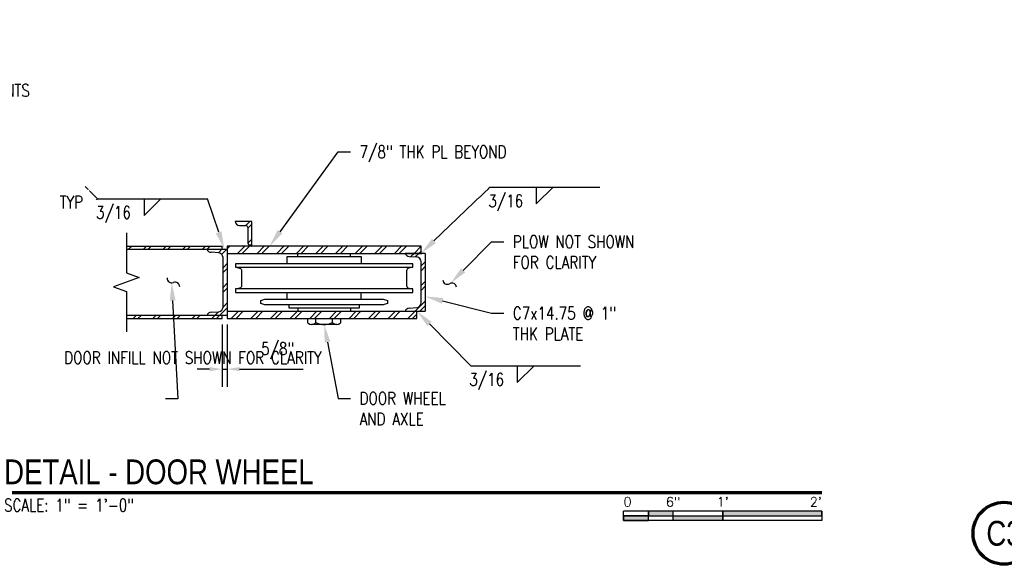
# Model space of a CAD drawing. Header units: inches. Extents: x -25 to 869, y 6 to 168.
# Tile 6 of 11: x 299 to 418, y 74 to 140. Entities that reach past the tile are written whole.
import ezdxf
from ezdxf import colors
from ezdxf.entities.mleader import LeaderData, LeaderLine
from ezdxf.enums import TextEntityAlignment as Align
from ezdxf.math import Vec2, Vec3

# ---------------------------------------------------------------- set-up
doc = ezdxf.new("R2010")
doc.units = ezdxf.units.IN
doc.header["$MEASUREMENT"] = 0
for name, color, linetype in [('A-ANNO-DIMS', 1, 'Continuous'), ('A-ANNO-NOTE', 2, 'Continuous'), ('A-DETL-THIN', 1, 'Continuous'), ('M-DETL-PATT', 1, 'Continuous'), ('S-ANNO-NOTE', 2, 'Continuous'), ('S-ANNO-SYMB', 2, 'Continuous')]:
    doc.layers.add(name, color=color, linetype=linetype)
doc.styles.add('Annotative', font='romans.shx', dxfattribs={"width": 0.8, "height": 0.125})
doc.styles.add('Arial', font='romans.shx', dxfattribs={"width": 0.8})
doc.styles.add('TITLES', font='swiss.ttf', dxfattribs={"width": 0.8, "height": 0.25})
doc.dimstyles.new('Annotative', dxfattribs={"dimscale": 0, "dimtxt": 0.125, "dimasz": 0.125, "dimexe": 0.18, "dimexo": 0.0625, "dimgap": 0.09, "dimtad": 1, "dimdec": 3, "dimzin": 3, "dimdsep": 46, "dimlunit": 4, "dimtxsty": 'Annotative', "dimcen": 0.09, "dimclrt": 2, "dimazin": 2, "dimtfac": 1, "dimtdec": 3, "dimtmove": 0, "dimatfit": 0, "dimfxl": 1, "dimtfill": 1, "dimfrac": 2, "dimtolj": 1, "dimtzin": 0, "dimarcsym": 0})
pattern_1 = [(45, (248.7323, 9.58), (-1.18794, 1.18794), []), (45, (248.7323, 11.38), (-1.18794, 1.18794), [])]

# ---------------------------------------------------------------- blocks, each defined once
blk = doc.blocks.new('HDR-Si_Weld-Symbol - Bottom-1969900-DETAIL - DOOR WHEEL Copy 1')
at = {"layer": 'A-ANNO-NOTE'}
for p, q in [((-0.4375, 0), (-0.5625, 0.125)), ((-0.4375, 0), (-0.5625, -0.125)), ((-0.4375, 0), (0.6709, 0)), ((0.0313, -0.1691), (0.2004, 0)), ((0.0313, 0), (0.0313, -0.1691))]:
    blk.add_line(p, q, dxfattribs=at)
blk = doc.blocks.new('HDR-Si_Weld-Symbol - Bottom-1969912-DETAIL - DOOR WHEEL Copy 1')
at = {"layer": 'A-ANNO-NOTE'}
for p, q in [((-0.4375, 0), (0.6709, 0)), ((0.0313, -0.1691), (0.2004, 0)), ((0.0313, 0), (0.0313, -0.1691))]:
    blk.add_line(p, q, dxfattribs=at)
blk = doc.blocks.new('*D15')
at = {"layer": 'A-ANNO-DIMS', "color": 0, "lineweight": -2, "transparency": 16777216}
for p, q in [((323.04, 103.27), (323.04, 95.72)), ((323.66, 103.27), (323.66, 95.72)), ((321.54, 97.88), (320.04, 97.88)), ((323.04, 97.88), (323.66, 97.88)), ((325.16, 97.88), (332.88, 97.88))]:
    blk.add_line(p, q, dxfattribs=at)
at = {"layer": 'A-ANNO-DIMS', "color": 0, "transparency": 16777216}
for points in [[(321.54, 98.13), (321.54, 97.63), (323.04, 97.88)], [(325.16, 98.13), (325.16, 97.63), (323.66, 97.88)]]:
    blk.add_solid(points, dxfattribs=at)
at = {"layer": 'Defpoints', "color": 0, "transparency": 16777216}
for p in [(323.04, 104.02), (323.66, 104.02), (323.66, 97.88)]:
    blk.add_point(p, dxfattribs=at)
at = {"layer": 'A-ANNO-DIMS', "color": 2, "lineweight": -3, "transparency": 16777216, "insert": (329.77, 100.1), "char_height": 1.5, "width": 6.1639, "attachment_point": 5, "style": 'Annotative', "bg_fill": 3, "box_fill_scale": 1.25, "bg_fill_color": 256, "bg_fill_true_color": 13158600, "bg_fill_transparency": 0}
blk.add_mtext('\\A1;5/8"', dxfattribs=at)
blk = doc.blocks.new('*U14')
for points in [[(-1.75, -0.2344), (-1.5, -0.2344), (-1.5, -0.1875), (-1.75, -0.1875)], [(-1, -0.2344), (0, -0.2344), (0, -0.1875), (-1, -0.1875)], [(-2, -0.2812), (-1.75, -0.2812), (-1.75, -0.2344), (-2, -0.2344)], [(-1.5, -0.2344), (-1, -0.2344), (-1, -0.2812), (-1.5, -0.2812)]]:
    blk.add_hatch(color=256).paths.add_polyline_path(points)
for p, q in [((0, -0.1875), (-2, -0.1875)), ((-2, -0.2812), (-2, -0.1875)), ((-1.75, -0.2812), (-1.75, -0.1875)), ((-1.5, -0.2812), (-1.5, -0.1875)), ((-1, -0.2812), (-1, -0.1885)), ((0, -0.1875), (0, -0.2812)), ((-2, -0.2344), (0, -0.2344)), ((0, -0.2812), (-2, -0.2812))]:
    blk.add_line(p, q)
at = {"flags": 128}
for points in [[(-1.75, -0.2344), (-1.5, -0.2344), (-1.5, -0.1875), (-1.75, -0.1875), (-1.75, -0.2344)], [(-1, -0.2344), (0, -0.2344), (0, -0.1875), (-1, -0.1875), (-1, -0.2344)], [(-2, -0.2812), (-1.75, -0.2812), (-1.75, -0.2344), (-2, -0.2344), (-2, -0.2812)], [(-1.5, -0.2344), (-1, -0.2344), (-1, -0.2812), (-1.5, -0.2812), (-1.5, -0.2344)]]:
    blk.add_lwpolyline(points, close=True, dxfattribs=at)
at = {"style": 'Arial'}
blk.add_text('0', height=0.0937, dxfattribs=at).set_placement((-2, -0.0937), align=Align.MIDDLE_LEFT)
for s, p in [('6"', (-1.5, -0.0937)), ("1'", (-1, -0.0937))]:
    blk.add_text(s, height=0.09375, dxfattribs=at).set_placement(p, align=Align.MIDDLE_CENTER)
blk.add_text("2'", height=0.09375, dxfattribs=at).set_placement((0, -0.0937), align=Align.MIDDLE_RIGHT)
blk = doc.blocks.new('*U9')
at = {"linetype": 'Continuous', "lineweight": 70}
blk.add_line((1.125, 0.625), (9.625, 0.625), dxfattribs=at)
at = {"lineweight": 70}
blk.add_circle((0.8125, 0.625), 0.3125, dxfattribs=at)
at = {"style": 'Arial'}
blk.add_attdef('DRAWING_AREA_TITLE', text='', height=0.1875, dxfattribs=at).set_placement((1.3743, 0.6339), align=Align.BOTTOM_LEFT)
blk.add_attdef('X#', text='', height=0.1875, dxfattribs=at).set_placement((0.8125, 0.625), align=Align.MIDDLE_CENTER)
blk.add_attdef('SCALE:', text='', height=0.0938, dxfattribs=at).set_placement((1.3743, 0.5606), align=Align.TOP_LEFT)
blk = doc.blocks.new('*U8')
at = {"lineweight": 70}
blk.add_circle((0.8125, 0.625), 0.3125, dxfattribs=at)
at = {"style": 'Arial'}
blk.add_attdef('DRAWING_AREA_TITLE', text='', height=0.1875, dxfattribs=at).set_placement((1.3743, 0.6339), align=Align.BOTTOM_LEFT)
blk.add_attdef('X#', text='', height=0.1875, dxfattribs=at).set_placement((0.8125, 0.625), align=Align.MIDDLE_CENTER)
blk.add_attdef('SCALE:', text='', height=0.0938, dxfattribs=at).set_placement((1.3743, 0.5606), align=Align.TOP_LEFT)

msp = doc.modelspace()

# ---------------------------------------------------------------- hatches: boundary and pattern name
at = {"layer": 'M-DETL-PATT', "lineweight": -3}
h = msp.add_hatch(dxfattribs=at)
h.set_pattern_fill('FP_2', color=8, style=0, pattern_type=2)
h.set_pattern_definition(pattern_1)
h.paths.add_polyline_path([(326.6429, 112.7628), (326.6429, 115.7628), (324.6429, 115.7628), (324.6599, 115.6334), (324.7099, 115.5128), (324.7893, 115.4092), (324.8929, 115.3298), (325.0135, 115.2798), (325.1429, 115.2628), (325.8929, 115.2628), (325.9576, 115.2543), (326.0179, 115.2293), (326.0697, 115.1896), (326.1094, 115.1378), (326.1344, 115.0775), (326.1429, 115.0128), (326.1429, 113.2628), (326.1599, 113.1334), (326.2099, 113.0128), (326.2893, 112.9092), (326.3929, 112.8298), (326.5135, 112.7798)])
h = msp.add_hatch(dxfattribs=at)
h.set_pattern_fill('FP_2', color=8, style=0, pattern_type=2)
h.set_pattern_definition(pattern_1)
h.paths.add_polyline_path([(311.4541, 112.3897), (323.0382, 112.3897), (323.0382, 112.7628), (311.4541, 112.7628)])
h = msp.add_hatch(dxfattribs=at)
h.set_pattern_fill('FP_2', color=8, style=0, pattern_type=2)
h.set_pattern_definition(pattern_1)
h.paths.add_polyline_path([(323.0382, 104.3897), (323.6613, 104.3897), (323.6613, 112.3897), (321.2238, 112.3897), (321.2791, 112.2686), (321.3627, 112.1649), (321.4692, 112.0851), (321.5921, 112.0339), (321.7238, 112.0147), (322.6613, 111.9522), (322.8267, 111.8916), (322.9478, 111.8111), (323.0548, 111.6908), (323.1276, 111.5471), (323.1613, 111.3897), (323.1613, 105.3897), (323.1276, 105.2323), (323.0548, 105.0886), (322.9478, 104.9683), (322.8137, 104.8792), (322.6613, 104.8272), (321.7238, 104.7647), (321.5921, 104.7455), (321.4692, 104.6943), (321.3627, 104.6145), (321.2791, 104.5108), (321.2238, 104.3897)])
h = msp.add_hatch(dxfattribs=at)
h.set_pattern_fill('FP_2', color=8, style=0, pattern_type=2)
h.set_pattern_definition(pattern_1)
h.paths.add_polyline_path([(347.1429, 111.8916), (347.1429, 112.7628), (323.6613, 112.7628), (323.6613, 111.8916)])
h = msp.add_hatch(dxfattribs=at)
h.set_pattern_fill('FP_2', color=8, style=0, pattern_type=2)
h.set_pattern_definition(pattern_1)
h.paths.add_polyline_path([(345.2054, 104.8878), (347.6429, 104.8878), (347.6429, 111.8865), (345.2054, 111.8865), (345.2607, 111.7654), (345.3442, 111.6617), (345.4507, 111.5819), (345.5736, 111.5307), (345.7054, 111.5115), (346.6429, 111.449), (346.7953, 111.397), (346.9294, 111.3079), (347.0364, 111.1876), (347.1091, 111.044), (347.1429, 110.8865), (347.1429, 105.8878), (347.1091, 105.7303), (347.0364, 105.5867), (346.9294, 105.4664), (346.7953, 105.3773), (346.6429, 105.3253), (345.7054, 105.2628), (345.5736, 105.2436), (345.4507, 105.1924), (345.3442, 105.1126), (345.2607, 105.0089)])
h = msp.add_hatch(dxfattribs=at)
h.set_pattern_fill('FP_2', color=8, style=0, pattern_type=2)
h.set_pattern_definition(pattern_1)
h.paths.add_polyline_path([(323.0382, 104.0166), (323.0382, 104.3897), (311.4541, 104.3897), (311.4541, 104.0166)])
h = msp.add_hatch(dxfattribs=at)
h.set_pattern_fill('FP_2', color=8, style=0, pattern_type=2)
h.set_pattern_definition(pattern_1)
h.paths.add_polyline_path([(346.6429, 104.0166), (346.6429, 104.8878), (323.6613, 104.8878), (323.6613, 104.0166)])

# ---------------------------------------------------------------- linework, layer by layer
at = {"layer": 'A-DETL-THIN', "lineweight": -3}
for p, q in [((326.6429, 115.7628), (324.6429, 115.7628)), ((326.6429, 112.7628), (326.6429, 115.7628)), ((325.1429, 115.2628), (325.8929, 115.2628)), ((326.1429, 115.0128), (326.1429, 113.2628)), ((311.4541, 114.3883), (311.4541, 109.5147)), ((311.4541, 112.7628), (323.0382, 112.7628)), ((311.4541, 112.3897), (323.6613, 112.3897)), ((323.0382, 112.3897), (323.0382, 112.7628)), ((323.6613, 112.7628), (323.6613, 104.0166)), ((347.1429, 112.7628), (323.6613, 112.7628)), ((347.1429, 111.8916), (347.1429, 112.7628)), ((322.6613, 111.9522), (321.7238, 112.0147)), ((323.1613, 105.3897), (323.1613, 111.3897)), ((323.6613, 111.8916), (347.2378, 111.8916)), ((330.9091, 110.6413), (330.9091, 111.5155)), ((330.9091, 111.5155), (339.9053, 111.5155)), ((332.2204, 111.5155), (332.2204, 111.8916)), ((338.594, 111.5155), (338.594, 111.8916)), ((339.9053, 111.5155), (339.9053, 110.6413)), ((347.6429, 111.8865), (345.2054, 111.8865)), ((345.7054, 111.5115), (346.6429, 111.449)), ((347.1429, 105.8878), (347.1429, 110.8865)), ((347.6429, 111.8865), (347.6429, 104.8878)), ((324.6575, 110.6413), (324.6575, 110.2042)), ((346.1467, 110.6413), (324.6575, 110.6413)), ((324.6575, 110.2042), (346.1467, 110.2042)), ((324.6575, 110.2042), (325.0438, 110.133)), ((325.0438, 110.133), (325.1556, 110.1127)), ((325.1556, 110.1127), (325.2572, 110.0619)), ((325.2572, 110.0619), (325.3386, 109.9805)), ((325.3386, 109.9805), (325.3894, 109.8789)), ((325.3894, 109.8789), (325.4097, 109.7671)), ((325.4097, 109.7671), (325.4097, 108.0085)), ((345.4148, 109.8789), (345.3945, 109.7671)), ((345.3945, 109.7671), (345.3945, 108.0085)), ((345.4656, 109.9805), (345.4148, 109.8789)), ((345.5469, 110.0619), (345.4656, 109.9805)), ((345.6486, 110.1127), (345.5469, 110.0619)), ((345.7604, 110.133), (345.6486, 110.1127)), ((346.1467, 110.2042), (345.7604, 110.133)), ((346.1467, 110.2042), (346.1467, 110.6413)), ((312.9995, 108.9522), (309.9086, 107.8272)), ((311.4541, 109.5147), (312.9995, 108.9522)), ((309.9086, 107.8272), (311.4541, 107.2647)), ((325.0438, 107.6426), (324.6575, 107.5816)), ((324.6575, 107.5816), (324.6575, 107.1445)), ((346.1467, 107.5816), (324.6575, 107.5816)), ((325.1556, 107.6629), (325.0438, 107.6426)), ((325.2572, 107.7137), (325.1556, 107.6629)), ((325.3386, 107.795), (325.2572, 107.7137)), ((325.3894, 107.8967), (325.3386, 107.795)), ((325.4097, 108.0085), (325.3894, 107.8967)), ((345.3945, 108.0085), (345.4148, 107.8967)), ((345.4148, 107.8967), (345.4656, 107.795)), ((345.4656, 107.795), (345.5469, 107.7137)), ((345.5469, 107.7137), (345.6486, 107.6629)), ((345.6486, 107.6629), (345.7604, 107.6426)), ((345.7604, 107.6426), (346.1467, 107.5816)), ((346.1467, 107.1445), (346.1467, 107.5816)), ((311.4541, 107.2647), (311.4541, 102.3911)), ((324.6575, 107.1445), (346.1467, 107.1445)), ((327.7375, 106.1991), (328.2356, 106.3617)), ((327.7375, 105.8332), (327.7375, 106.1991)), ((328.2356, 106.3617), (342.5686, 106.3617)), ((330.9091, 106.3617), (330.9091, 107.1445)), ((339.9053, 106.3617), (339.9053, 107.1445)), ((342.5686, 106.3617), (343.0666, 106.1991)), ((343.0666, 106.1991), (343.0666, 105.8332)), ((328.2356, 105.6705), (327.7375, 105.8332)), ((342.5686, 105.6705), (328.2356, 105.6705)), ((331.153, 105.2639), (331.153, 105.6705)), ((339.6511, 105.2639), (331.153, 105.2639)), ((332.2204, 105.2639), (332.2204, 104.8878)), ((338.594, 105.2639), (338.594, 104.8878)), ((339.6511, 105.6705), (339.6511, 105.2639)), ((343.0666, 105.8332), (342.5686, 105.6705)), ((345.7054, 105.2628), (346.6429, 105.3253)), ((323.6613, 104.3897), (311.4541, 104.3897)), ((311.4541, 104.0166), (323.0382, 104.0166)), ((321.7238, 104.7647), (322.6613, 104.8272)), ((323.0382, 104.0166), (323.0382, 104.3897)), ((323.6613, 104.8878), (347.6429, 104.8878)), ((323.6613, 104.0166), (346.6429, 104.0166)), ((333.3792, 104.0166), (333.3792, 103.5388)), ((334.3957, 103.534), (334.3957, 104.0166)), ((336.4186, 103.5388), (336.4186, 104.0166)), ((337.425, 103.5388), (337.425, 104.0166)), ((346.6429, 104.0166), (346.6429, 104.8878)), ((333.3894, 103.5388), (333.4707, 103.4372)), ((336.9269, 103.2644), (333.8875, 103.2644)), ((334.3043, 103.4372), (334.3856, 103.5388)), ((334.3856, 103.5388), (334.599, 103.4372)), ((336.2051, 103.4372), (336.4186, 103.5388)), ((336.4288, 103.5388), (336.5101, 103.4372)), ((337.3436, 103.4372), (337.425, 103.5388))]:
    msp.add_line(p, q, dxfattribs=at)
for centre, radius, start, end in [((325.1429, 115.7628), 0.5, 180, 270), ((325.8929, 115.0128), 0.25, 0, 90), ((326.6429, 113.2628), 0.5, 180, 270), ((321.7347, 112.55), 0.5354, 197.421545, 268.83866), ((322.537, 111.3382), 0.6265, 4.716213, 78.550866), ((345.7162, 112.0468), 0.5354, 197.421545, 268.83866), ((346.5185, 110.835), 0.6265, 4.716213, 78.550866), ((316.942, 108.8938), 0.5596, 178.20834, 291.495816), ((350.3243, 108.7094), 0.5596, 185.751492, 299.038969), ((317.3521, 107.8524), 0.5596, 358.20834, 111.495816), ((350.8676, 107.7309), 0.5596, 5.751492, 119.038969), ((322.537, 105.4412), 0.6265, 281.449134, 355.283787), ((345.7162, 104.7275), 0.5354, 91.16134, 162.578455), ((346.5185, 105.9393), 0.6265, 281.449134, 355.283787), ((321.7347, 104.2294), 0.5354, 91.16134, 162.578455), ((335.4021, 105.3019), 2.0303, 246.701015, 293.298985)]:
    msp.add_arc(centre, radius, start, end, dxfattribs=at)
for points in [[(333.4707, 103.4372), (333.6886, 103.218), (334.0864, 103.218), (334.3043, 103.4372)], [(336.5101, 103.4372), (336.728, 103.218), (337.1258, 103.218), (337.3436, 103.4372)]]:
    msp.add_open_spline(points, degree=3, dxfattribs=at)

# ---------------------------------------------------------------- block references
at = {"layer": 'A-ANNO-NOTE', "lineweight": -3, "xscale": 12, "yscale": 12, "zscale": 12}
for name, p in [('HDR-Si_Weld-Symbol - Bottom-1969900-DETAIL - DOOR WHEEL Copy 1', (313.2204, 118.4893)), ('HDR-Si_Weld-Symbol - Bottom-1969912-DETAIL - DOOR WHEEL Copy 1', (360.7192, 119.8933)), ('HDR-Si_Weld-Symbol - Bottom-1969912-DETAIL - DOOR WHEEL Copy 1', (358.4117, 98.2877))]:
    msp.add_blockref(name, p, dxfattribs=at)
at = {"layer": 'S-ANNO-SYMB', "lineweight": -3}
ref = msp.add_blockref('*U9', (280.1601, 75.4471), dxfattribs=dict(at, xscale=12, yscale=12, zscale=12))
ref.add_attrib('SCALE:', 'SCALE: 1" = 1\'-0"', dxfattribs={"layer": '0', "height": 1.5, "style": 'Annotative', "width": 0.796875}).set_placement((296.6516, 82.1741), align=Align.TOP_LEFT)
ref.add_attrib('DRAWING_AREA_TITLE', 'DETAIL - DOOR WHEEL', dxfattribs={"layer": '0', "height": 3, "style": 'TITLES', "width": 0.796875}).set_placement((296.6516, 83.054), align=Align.BOTTOM_LEFT)
ref.add_attrib('X#', 'B1', dxfattribs={"layer": '0', "height": 3, "style": 'TITLES', "width": 0.796875}).set_placement((289.9101, 82.9471), align=Align.MIDDLE_CENTER)
at = {"layer": 'S-ANNO-SYMB', "lineweight": -3, "xscale": 12, "yscale": 12, "zscale": 12}
msp.add_blockref('*U14', (395.6601, 82.9471), dxfattribs=at)
at = {"layer": 'S-ANNO-SYMB', "lineweight": -3}
ref = msp.add_blockref('*U8', (407.9687, 70.5173), dxfattribs=dict(at, xscale=12, yscale=12, zscale=12))
ref.add_attrib('X#', 'C3', dxfattribs={"layer": '0', "height": 3, "style": 'TITLES', "width": 0.796875}).set_placement((417.7187, 78.0173), align=Align.MIDDLE_CENTER)

# ---------------------------------------------------------------- leaders
at = {"layer": 'S-ANNO-NOTE', "lineweight": -3}
ml = msp.add_multileader_mtext('Standard', dxfattribs=at)
ml.set_content('{\\C256;1/4" THK STL PL. SIZE AS REQUIRED BY DOOR MFR FOR SELECTED WHEEL MOTOR REQUIREMENTS}', color=2, style='Annotative')
ml.set_leader_properties(color=1)
ml.build(insert=Vec2(0, 0))
ml.multileader.update_dxf_attribs({"text_right_attachment_type": 3, "dogleg_length": 0.125, "arrow_head_size": 2.16, "scale": 12})
ctx = ml.context
ctx.base_point, ctx.scale, ctx.char_height, ctx.arrow_head_size, ctx.landing_gap_size, ctx.plane_origin = Vec3(13.8315, 139.2131), 12, 1.5, 2.16, 1.08, Vec3(-0.91, 96.8909)
ctx.right_attachment = 3
notes = []
notes.append((ctx, [(0, (1, 1, 0), (12.3315, 139.2131), (1, 0), 1.5, [(0, [(6.3853, 134.6547)], 0, [])])]))
ctx.mtext.insert, ctx.mtext.width, ctx.mtext.flow_direction = Vec3(14.9115, 140.0345), 26.698441, 5
ml = msp.add_multileader_mtext('Standard', dxfattribs=at)
ml.set_content('\\pxqr,t3.2,6.4,9.6,12.8,16,19.2,22.4,25.6,28.8,32,35.2,38.4,41.6,44.8,48,51.2,54.4,57.6,60.8,64,67.2,70.4,73.6,76.8,80,83.2,86.4,89.6,92.8,96,99.2,102.4;{\\C256; }', color=2, style='Annotative')
ml.set_leader_properties(color=256)
ml.build(insert=Vec2(0, 0))
ml.multileader.update_dxf_attribs({"has_dogleg": 0, "text_right_attachment_type": 3, "dogleg_length": 0.125, "arrow_head_size": 2.16, "scale": 12})
ctx = ml.context
ctx.base_point, ctx.scale, ctx.char_height, ctx.arrow_head_size, ctx.landing_gap_size, ctx.plane_origin = Vec3(317.9115, 118.4893), 12, 1.5, 2.16, 1.08, Vec3(332.3795, 77.144)
ctx.right_attachment, ctx.text_align_type = 3, 2
notes.append((ctx, [(0, (1, 1, 0), (322.7715, 118.4893), (-1, 0), 1.5, [(0, [(323.323, 112.3897)], 0, [])])]))
ctx.mtext.insert, ctx.mtext.width, ctx.mtext.alignment, ctx.mtext.flow_direction = Vec3(320.1915, 119.2393), 24.258925, 3, 5
ml = msp.add_multileader_mtext('Standard', dxfattribs=at)
ml.set_content('\\pxt3.2,6.4,9.6,12.8,16,19.2,22.4,25.6,28.8,32,35.2,38.4,41.6,44.8,48,51.2,54.4,57.6,60.8,64,67.2,70.4,73.6,76.8,80,83.2,86.4,89.6,92.8,96,99.2,102.4;{\\C256;L2X2X1/4}', color=2, style='Annotative')
ml.set_leader_properties(color=1)
ml.build(insert=Vec2(0, 0))
ml.multileader.update_dxf_attribs({"text_right_attachment_type": 3, "dogleg_length": 0.125, "arrow_head_size": 2.16, "scale": 12})
ctx = ml.context
ctx.base_point, ctx.scale, ctx.char_height, ctx.arrow_head_size, ctx.landing_gap_size, ctx.plane_origin = Vec3(218.4589, 112.9149), 12, 1.5, 2.16, 1.08, Vec3(199.8986, 71.2146)
ctx.right_attachment = 3
notes.append((ctx, [(0, (1, 1, 0), (216.9589, 112.9149), (1, 0), 1.5, [(0, [(207.6681, 110.7575)], 0, [])])]))
ctx.mtext.insert, ctx.mtext.width, ctx.mtext.flow_direction = Vec3(219.5389, 113.9149), 9.906205, 5
ml = msp.add_multileader_mtext('Standard', dxfattribs=at)
ml.set_content('\\pxt3.2,6.4,9.6,12.8,16,19.2,22.4,25.6,28.8,32,35.2,38.4,41.6,44.8,48,51.2,54.4,57.6,60.8,64,67.2,70.4,73.6,76.8,80,83.2,86.4,89.6,92.8,96,99.2,102.4;{\\C256;PLOW NOT SHOWN\\PFOR CLARITY}', color=2, style='Annotative')
ml.set_leader_properties(color=1)
ml.build(insert=Vec2(0, 0))
ml.multileader.update_dxf_attribs({"text_right_attachment_type": 3, "dogleg_length": 0.125, "arrow_head_size": 2.16, "scale": 12})
ctx = ml.context
ctx.base_point, ctx.scale, ctx.char_height, ctx.arrow_head_size, ctx.landing_gap_size, ctx.plane_origin = Vec3(357.1709, 113.2954), 12, 1.5, 2.16, 1.08, Vec3(345.5092, 70.1748)
ctx.right_attachment = 3
notes.append((ctx, [(0, (1, 1, 0), (355.6709, 113.2954), (1, 0), 1.5, [(0, [(350.7227, 108.2905)], 0, [])])]))
ctx.mtext.insert, ctx.mtext.width, ctx.mtext.flow_direction = Vec3(358.2509, 114.0454), 12.676893, 5
ml = msp.add_multileader_mtext('Standard', dxfattribs=at)
ml.set_content('{\\C256;7/8" THK PL}', color=2, style='Annotative')
ml.set_leader_properties(color=1)
ml.build(insert=Vec2(0, 0))
ml.multileader.update_dxf_attribs({"text_right_attachment_type": 3, "dogleg_length": 0.125, "arrow_head_size": 2.16, "scale": 12})
ctx = ml.context
ctx.base_point, ctx.scale, ctx.char_height, ctx.arrow_head_size, ctx.landing_gap_size, ctx.plane_origin = Vec3(13.8315, 108.1672), 12, 1.5, 2.16, 1.08, Vec3(-0.91, 65.8451)
ctx.right_attachment = 3
notes.append((ctx, [(0, (1, 1, 0), (12.3315, 108.1672), (1, 0), 1.5, [(0, [(4.3853, 106.0577)], 0, [])])]))
ctx.mtext.insert, ctx.mtext.width, ctx.mtext.flow_direction = Vec3(14.9115, 109.1672), 34.923532, 5
ml = msp.add_multileader_mtext('Standard', dxfattribs=at)
ml.set_content('\\pxt3.2,6.4,9.6,12.8,16,19.2,22.4,25.6,28.8,32,35.2,38.4,41.6,44.8,48,51.2,54.4,57.6,60.8,64,67.2,70.4,73.6,76.8,80,83.2,86.4,89.6,92.8,96,99.2,102.4;{\\C256;ELECTRIC WHEEL\\PMOTOR}', color=2, style='Annotative')
ml.set_leader_properties(color=1)
ml.build(insert=Vec2(0, 0))
ml.multileader.update_dxf_attribs({"text_right_attachment_type": 3, "dogleg_length": 0.125, "arrow_head_size": 2.16, "scale": 12})
ctx = ml.context
ctx.base_point, ctx.scale, ctx.char_height, ctx.arrow_head_size, ctx.landing_gap_size, ctx.plane_origin = Vec3(218.4589, 107.0995), 12, 1.5, 2.16, 1.08, Vec3(199.8986, 64.7774)
ctx.right_attachment = 3
notes.append((ctx, [(0, (1, 1, 0), (216.9589, 107.0995), (1, 0), 1.5, [(0, [(199.9754, 108.3475)], 0, [])])]))
ctx.mtext.insert, ctx.mtext.width, ctx.mtext.flow_direction = Vec3(219.5389, 107.8495), 15.36789, 5
ml = msp.add_multileader_mtext('Standard', dxfattribs=at)
ml.set_content('{\\C256;C7x14.75 @ 1" \\PTHK PLATE}', color=2, style='Annotative')
ml.set_leader_properties(color=1)
ml.build(insert=Vec2(0, 0))
ml.multileader.update_dxf_attribs({"text_right_attachment_type": 3, "dogleg_length": 0.125, "arrow_head_size": 2.16, "scale": 12})
ctx = ml.context
ctx.base_point, ctx.scale, ctx.char_height, ctx.arrow_head_size, ctx.landing_gap_size, ctx.plane_origin = Vec3(357.1709, 104.6534), 12, 1.5, 2.16, 1.08, Vec3(342.4294, 62.3313)
ctx.right_attachment = 3
notes.append((ctx, [(0, (1, 1, 0), (355.6709, 104.6534), (1, 0), 1.5, [(0, [(347.6429, 106.6721)], 0, [])])]))
ctx.mtext.insert, ctx.mtext.width, ctx.mtext.flow_direction = Vec3(358.2509, 105.4034), 19.614339, 5
ml = msp.add_multileader_mtext('Standard', dxfattribs=at)
ml.set_content('\\pxt3.2,6.4,9.6,12.8,16,19.2,22.4,25.6,28.8,32,35.2,38.4,41.6,44.8,48,51.2,54.4,57.6,60.8,64,67.2,70.4,73.6,76.8,80,83.2,86.4,89.6,92.8,96,99.2,102.4;{\\C256;PERIMETER CHANNEL}', color=2, style='Annotative')
ml.set_leader_properties(color=1)
ml.build(insert=Vec2(0, 0))
ml.multileader.update_dxf_attribs({"text_right_attachment_type": 3, "dogleg_length": 0.125, "arrow_head_size": 2.16, "scale": 12})
ctx = ml.context
ctx.base_point, ctx.scale, ctx.char_height, ctx.arrow_head_size, ctx.landing_gap_size, ctx.plane_origin = Vec3(218.4589, 100.4629), 12, 1.5, 2.16, 1.08, Vec3(203.7174, 58.1407)
ctx.right_attachment = 3
notes.append((ctx, [(0, (1, 1, 0), (216.9589, 100.4629), (1, 0), 1.5, [(0, [(212.8147, 103.9498)], 0, [])])]))
ctx.mtext.insert, ctx.mtext.width, ctx.mtext.flow_direction = Vec3(219.5389, 101.2129), 20.18299, 5
for ctx, leaders in notes:
    for number, flags, end, landing, length, lines in leaders:
        leader = LeaderData()
        leader.index, (leader.has_last_leader_line, leader.has_dogleg_vector, leader.attachment_direction) = number, flags
        leader.last_leader_point, leader.dogleg_vector, leader.dogleg_length = Vec3(end), Vec3(landing), length
        for number, points, colour, breaks in lines:
            line = LeaderLine()
            line.index, line.vertices, line.color, line.breaks = number, Vec3.list(points), colors.encode_raw_color(colour), breaks
            leader.lines.append(line)
        ctx.leaders.append(leader)

# ---------------------------------------------------------------- next in the draw order: texts
at = {"layer": 'A-ANNO-NOTE', "lineweight": -3, "char_height": 1.5, "width": 4.951181, "attachment_point": 2, "line_spacing_factor": 0.981704, "style": 'Annotative', "bg_fill": 2}
for insert in [(357.3895, 118.9828), (309.8907, 117.5788), (355.082, 97.3772)]:
    msp.add_mtext('\\pxqc,t3.2,6.4,9.6,12.8,16,19.2,22.4,25.6,28.8,32,35.2,38.4,41.6,44.8,48,51.2,54.4,57.6,60.8,64,67.2,70.4,73.6,76.8,80,83.2,86.4,89.6,92.8,96,99.2,102.4;{3/16}', dxfattribs=dict(at, insert=insert))

# ---------------------------------------------------------------- next in the draw order: texts
at = {"layer": 'A-ANNO-NOTE', "lineweight": -3, "insert": (306.2103, 118.0817), "char_height": 1.5, "width": 3.299528, "attachment_point": 6, "line_spacing_factor": 0.981704, "style": 'Annotative', "bg_fill": 2}
msp.add_mtext('\\pxqr,t3.2,6.4,9.6,12.8,16,19.2,22.4,25.6,28.8,32,35.2,38.4,41.6,44.8,48,51.2,54.4,57.6,60.8,64,67.2,70.4,73.6,76.8,80,83.2,86.4,89.6,92.8,96,99.2,102.4;{TYP}', dxfattribs=at)

# ---------------------------------------------------------------- next in the draw order: leaders
at = {"layer": 'S-ANNO-NOTE', "lineweight": -3}
ml = msp.add_multileader_mtext('Standard', dxfattribs=at)
ml.set_content('{\\C256;7/8" THK PL BEYOND}', color=2, style='Annotative')
ml.set_leader_properties(color=1)
ml.build(insert=Vec2(0, 0))
ml.multileader.update_dxf_attribs({"text_right_attachment_type": 3, "dogleg_length": 0.125, "arrow_head_size": 2.16, "scale": 12})
ctx = ml.context
ctx.base_point, ctx.scale, ctx.char_height, ctx.arrow_head_size, ctx.landing_gap_size, ctx.plane_origin = Vec3(338.6137, 124.1743), 12, 1.5, 2.16, 1.08, Vec3(329.5337, 81.8521)
ctx.right_attachment = 3
notes = []
notes.append((ctx, [(0, (1, 1, 0), (337.1137, 124.1743), (1, 0), 1.5, [(0, [(328.7978, 112.7628)], 0, [])])]))
ctx.mtext.insert, ctx.mtext.width, ctx.mtext.flow_direction = Vec3(339.6937, 124.9243), 10.554081, 5
ml = msp.add_multileader_mtext('Standard', dxfattribs=at)
ml.set_content('\\pxqr,t3.2,6.4,9.6,12.8,16,19.2,22.4,25.6,28.8,32,35.2,38.4,41.6,44.8,48,51.2,54.4,57.6,60.8,64,67.2,70.4,73.6,76.8,80,83.2,86.4,89.6,92.8,96,99.2,102.4;{\\C256; }', color=2, style='Annotative')
ml.set_leader_properties(color=256)
ml.build(insert=Vec2(0, 0))
ml.multileader.update_dxf_attribs({"has_dogleg": 0, "text_right_attachment_type": 3, "dogleg_length": 0.125, "arrow_head_size": 2.16, "scale": 12})
ctx = ml.context
ctx.base_point, ctx.scale, ctx.char_height, ctx.arrow_head_size, ctx.landing_gap_size, ctx.plane_origin = Vec3(355.4692, 119.8933), 12, 1.5, 2.16, 1.08, Vec3(361.478, 81.2745)
ctx.right_attachment = 3
notes.append((ctx, [(1, (1, 1, 0), (353.9692, 119.8933), (1, 0), 1.5, [(0, [(347.1429, 111.8916)], 0, [])])]))
ctx.mtext.insert, ctx.mtext.width, ctx.mtext.flow_direction = Vec3(356.5492, 120.6433), 24.258925, 5
ml = msp.add_multileader_mtext('Standard', dxfattribs=at)
ml.set_content('{\\C256;DOOR INFILL NOT SHOWN FOR CLARITY}', color=2, style='Annotative')
ml.set_leader_properties(color=1)
ml.build(insert=Vec2(0, 0))
ml.multileader.update_dxf_attribs({"text_right_attachment_type": 3, "dogleg_length": 0.125, "arrow_head_size": 2.16, "scale": 12})
ctx = ml.context
ctx.base_point, ctx.scale, ctx.char_height, ctx.arrow_head_size, ctx.landing_gap_size, ctx.plane_origin = Vec3(156.5404, 100.0543), 12, 1.5, 2.16, 1.08, Vec3(192.0967, 54.4057)
ctx.right_attachment = 3
notes.append((ctx, [(0, (1, 1, 0), (178.9433, 97.5543), (-1, 0), 1.5, [(0, [(184.9199, 105.6838)], 0, [])])]))
ctx.mtext.insert, ctx.mtext.width, ctx.mtext.flow_direction = Vec3(157.6204, 100.8043), 19.192544, 5
ml = msp.add_multileader_mtext('Standard', dxfattribs=at)
ml.set_content('\\pxqr,t3.2,6.4,9.6,12.8,16,19.2,22.4,25.6,28.8,32,35.2,38.4,41.6,44.8,48,51.2,54.4,57.6,60.8,64,67.2,70.4,73.6,76.8,80,83.2,86.4,89.6,92.8,96,99.2,102.4;{\\C256; }', color=2, style='Annotative')
ml.set_leader_properties(color=256)
ml.build(insert=Vec2(0, 0))
ml.multileader.update_dxf_attribs({"has_dogleg": 0, "text_right_attachment_type": 3, "dogleg_length": 0.125, "arrow_head_size": 2.16, "scale": 12})
ctx = ml.context
ctx.base_point, ctx.scale, ctx.char_height, ctx.arrow_head_size, ctx.landing_gap_size, ctx.plane_origin = Vec3(353.1617, 98.2877), 12, 1.5, 2.16, 1.08, Vec3(356.412, 63.441)
ctx.right_attachment = 3
notes.append((ctx, [(1, (1, 1, 0), (351.6617, 98.2877), (1, 0), 1.5, [(0, [(346.6429, 104.8878)], 0, [])])]))
ctx.mtext.insert, ctx.mtext.width, ctx.mtext.flow_direction = Vec3(354.2417, 99.0377), 24.258925, 5
ml = msp.add_multileader_mtext('Standard', dxfattribs=at)
ml.set_content('\\pxt3.2,6.4,9.6,12.8,16,19.2,22.4,25.6,28.8,32,35.2,38.4,41.6,44.8,48,51.2,54.4,57.6,60.8,64,67.2,70.4,73.6,76.8,80,83.2,86.4,89.6,92.8,96,99.2,102.4;{\\C256;DOOR WHEEL\\PAND AXLE}', color=2, style='Annotative')
ml.set_leader_properties(color=1)
ml.build(insert=Vec2(0, 0))
ml.multileader.update_dxf_attribs({"text_right_attachment_type": 3, "dogleg_length": 0.125, "arrow_head_size": 2.16, "scale": 12})
ctx = ml.context
ctx.base_point, ctx.scale, ctx.char_height, ctx.arrow_head_size, ctx.landing_gap_size, ctx.plane_origin = Vec3(338.6137, 94.3452), 12, 1.5, 2.16, 1.08, Vec3(323.8722, 52.0231)
ctx.right_attachment = 3
notes.append((ctx, [(0, (1, 1, 0), (337.1137, 94.3452), (1, 0), 1.5, [(0, [(335.4021, 103.2716)], 0, [])])]))
ctx.mtext.insert, ctx.mtext.width, ctx.mtext.flow_direction = Vec3(339.6937, 95.0952), 13.520466, 5
ml = msp.add_multileader_mtext('Standard', dxfattribs=at)
ml.set_content('{\\C256;1" THK PL BEYOND}', color=2, style='Annotative')
ml.set_leader_properties(color=1)
ml.build(insert=Vec2(0, 0))
ml.multileader.update_dxf_attribs({"text_right_attachment_type": 3, "dogleg_length": 0.125, "arrow_head_size": 2.16, "scale": 12})
ctx = ml.context
ctx.base_point, ctx.scale, ctx.char_height, ctx.arrow_head_size, ctx.landing_gap_size, ctx.plane_origin = Vec3(161.569, 92.3335), 12, 1.5, 2.16, 1.08, Vec3(198.0753, 49.8026)
ctx.right_attachment = 3
notes.append((ctx, [(0, (1, 1, 0), (182.829, 92.0478), (-1, 0), 1.5, [(0, [(191.5009, 102.4384)], 0, [])])]))
ctx.mtext.insert, ctx.mtext.width, ctx.mtext.flow_direction = Vec3(162.649, 93.0835), 27.297429, 5
ml = msp.add_multileader_mtext('Standard', dxfattribs=at)
ml.set_content('{\\C256;3/8" THK PL}', color=2, style='Annotative')
ml.set_leader_properties(color=1)
ml.build(insert=Vec2(0, 0))
ml.multileader.update_dxf_attribs({"text_right_attachment_type": 3, "dogleg_length": 0.125, "arrow_head_size": 2.16, "scale": 12})
ctx = ml.context
ctx.base_point, ctx.scale, ctx.char_height, ctx.arrow_head_size, ctx.landing_gap_size, ctx.plane_origin = Vec3(201.8305, 92.1248), 12, 1.5, 2.16, 1.08, Vec3(187.089, 49.8026)
ctx.right_attachment = 3
notes.append((ctx, [(0, (1, 1, 0), (200.3305, 92.1248), (1, 0), 1.5, [(0, [(194.0946, 101.7974)], 0, [])])]))
ctx.mtext.insert, ctx.mtext.width, ctx.mtext.flow_direction = Vec3(202.9105, 93.1248), 24.089797, 5
ml = msp.add_multileader_mtext('Standard', dxfattribs=at)
ml.set_content('\\pxt3.2,6.4,9.6,12.8,16,19.2,22.4,25.6,28.8,32,35.2,38.4,41.6,44.8,48,51.2,54.4,57.6,60.8,64,67.2,70.4,73.6,76.8,80,83.2,86.4,89.6,92.8,96,99.2,102.4;{\\C256;DOOR WHEEL AND AXLE}', color=2, style='Annotative')
ml.set_leader_properties(color=1)
ml.build(insert=Vec2(0, 0))
ml.multileader.update_dxf_attribs({"text_right_attachment_type": 3, "dogleg_length": 0.125, "arrow_head_size": 2.16, "scale": 12})
ctx = ml.context
ctx.base_point, ctx.scale, ctx.char_height, ctx.arrow_head_size, ctx.landing_gap_size, ctx.plane_origin = Vec3(205.144, 95.8971), 12, 1.5, 2.16, 1.08, Vec3(189.1767, 53.575)
ctx.right_attachment = 3
notes.append((ctx, [(0, (1, 1, 0), (203.644, 95.8971), (1, 0), 1.5, [(0, [(200.45, 101.0442)], 0, [])])]))
ctx.mtext.insert, ctx.mtext.width, ctx.mtext.flow_direction = Vec3(206.224, 96.6471), 23.226477, 5
for ctx, leaders in notes:
    for number, flags, end, landing, length, lines in leaders:
        leader = LeaderData()
        leader.index, (leader.has_last_leader_line, leader.has_dogleg_vector, leader.attachment_direction) = number, flags
        leader.last_leader_point, leader.dogleg_vector, leader.dogleg_length = Vec3(end), Vec3(landing), length
        for number, points, colour, breaks in lines:
            line = LeaderLine()
            line.index, line.vertices, line.color, line.breaks = number, Vec3.list(points), colors.encode_raw_color(colour), breaks
            leader.lines.append(line)
        ctx.leaders.append(leader)

# ---------------------------------------------------------------- next in the draw order: dimensions: what is measured, and where the dimension line sits
at = {"layer": 'A-ANNO-DIMS', "lineweight": -3}
dim = msp.add_linear_dim(base=(323.6613, 97.8756), p1=(323.0382, 104.0166), p2=(323.6613, 104.0166), dimstyle='Annotative', override={"dimpost": '\\X'}, dxfattribs=at)
dim.commit()
dim.dimension.update_dxf_attribs({"geometry": '*D15', "text_midpoint": (329.7699, 100.0984)})

# ---------------------------------------------------------------- next in the draw order: leaders
at = {"layer": 'S-ANNO-NOTE', "lineweight": -3}
ml = msp.add_multileader_mtext('Standard', dxfattribs=at)
ml.set_content('{\\C256;1/4" THK STL PL. SIZE AS REQUIRED BY DOOR MFR FOR SELECTED WHEEL MOTOR REQUIREMENTS}', color=2, style='Annotative')
ml.set_leader_properties(color=1)
ml.build(insert=Vec2(0, 0))
ml.multileader.update_dxf_attribs({"text_right_attachment_type": 3, "dogleg_length": 0.125, "arrow_head_size": 2.16, "scale": 12})
ctx = ml.context
ctx.base_point, ctx.scale, ctx.char_height, ctx.arrow_head_size, ctx.landing_gap_size, ctx.plane_origin = Vec3(218.4589, 131.5349), 12, 1.5, 2.16, 1.08, Vec3(195.8012, 87.9441)
ctx.right_attachment = 3
notes = []
notes.append((ctx, [(0, (1, 1, 0), (216.9589, 131.5349), (1, 0), 1.5, [(0, [(205.69, 112.555)], 0, [])])]))
ctx.mtext.insert, ctx.mtext.width, ctx.mtext.flow_direction = Vec3(219.5389, 132.3563), 34.725858, 5
ml = msp.add_multileader_mtext('Standard', dxfattribs=at)
ml.set_content('{\\C256;SEE SHEET S-703 FOR WELDING REQUIREMENTS}', color=2, style='Annotative')
ml.set_leader_properties(color=1)
ml.build(insert=Vec2(0, 0))
ml.multileader.update_dxf_attribs({"text_right_attachment_type": 3, "dogleg_length": 0.125, "arrow_head_size": 2.16, "scale": 12})
ctx = ml.context
ctx.base_point, ctx.scale, ctx.char_height, ctx.arrow_head_size, ctx.landing_gap_size, ctx.plane_origin = Vec3(156.5404, 118.7314), 12, 1.5, 2.16, 1.08, Vec3(196.4031, 74.9254)
ctx.right_attachment = 3
notes.append((ctx, [(0, (1, 1, 0), (181.9718, 116.2314), (-1, 0), 1.5, [(0, [(187.3466, 110.1711)], 0, [])])]))
ctx.mtext.insert, ctx.mtext.width, ctx.mtext.flow_direction = Vec3(157.6204, 119.5528), 24.615259, 5
ml = msp.add_multileader_mtext('Standard', dxfattribs=at)
ml.set_content('{\\C256;#10 COUNTERSUNK SCREWS @ 6" OC AROUND PERIMETER}', color=2, style='Annotative')
ml.set_leader_properties(color=1)
ml.build(insert=Vec2(0, 0))
ml.multileader.update_dxf_attribs({"text_right_attachment_type": 3, "dogleg_length": 0.125, "arrow_head_size": 2.16, "scale": 12})
ctx = ml.context
ctx.base_point, ctx.scale, ctx.char_height, ctx.arrow_head_size, ctx.landing_gap_size, ctx.plane_origin = Vec3(218.4589, 119.5602), 12, 1.5, 2.16, 1.08, Vec3(195.8012, 78.3949)
ctx.right_attachment = 3
notes.append((ctx, [(0, (1, 1, 0), (216.9589, 119.5602), (1, 0), 1.5, [(0, [(206.7836, 110.8066)], 0, [])])]))
ctx.mtext.insert, ctx.mtext.width, ctx.mtext.flow_direction = Vec3(219.5389, 120.3102), 38.184702, 5
for ctx, leaders in notes:
    for number, flags, end, landing, length, lines in leaders:
        leader = LeaderData()
        leader.index, (leader.has_last_leader_line, leader.has_dogleg_vector, leader.attachment_direction) = number, flags
        leader.last_leader_point, leader.dogleg_vector, leader.dogleg_length = Vec3(end), Vec3(landing), length
        for number, points, colour, breaks in lines:
            line = LeaderLine()
            line.index, line.vertices, line.color, line.breaks = number, Vec3.list(points), colors.encode_raw_color(colour), breaks
            leader.lines.append(line)
        ctx.leaders.append(leader)

# ---------------------------------------------------------------- next in the draw order: leaders
ml = msp.add_multileader_mtext('Standard', dxfattribs=at)
ml.set_content('{\\C256;DOOR INFILL NOT SHOWN FOR CLARITY}', color=2, style='Annotative')
ml.set_leader_properties(color=1)
ml.build(insert=Vec2(0, 0))
ml.multileader.update_dxf_attribs({"text_right_attachment_type": 3, "dogleg_length": 0.125, "arrow_head_size": 2.16, "scale": 12})
ctx = ml.context
ctx.base_point, ctx.scale, ctx.char_height, ctx.arrow_head_size, ctx.landing_gap_size, ctx.plane_origin = Vec3(302.8421, 99.2721), 12, 1.5, 2.16, 1.08, Vec3(327.4095, 51.9499)
ctx.right_attachment = 3
notes = []
notes.append((ctx, [(0, (1, 1, 0), (317.7021, 94.2721), (-1, 0), 1.5, [(0, [(316.942, 108.3342)], 0, [])])]))
ctx.mtext.insert, ctx.mtext.width, ctx.mtext.flow_direction = Vec3(303.9221, 100.0221), 14.922866, 5
for ctx, leaders in notes:
    for number, flags, end, landing, length, lines in leaders:
        leader = LeaderData()
        leader.index, (leader.has_last_leader_line, leader.has_dogleg_vector, leader.attachment_direction) = number, flags
        leader.last_leader_point, leader.dogleg_vector, leader.dogleg_length = Vec3(end), Vec3(landing), length
        for number, points, colour, breaks in lines:
            line = LeaderLine()
            line.index, line.vertices, line.color, line.breaks = number, Vec3.list(points), colors.encode_raw_color(colour), breaks
            leader.lines.append(line)
        ctx.leaders.append(leader)

doc.saveas('drawing.dxf')
